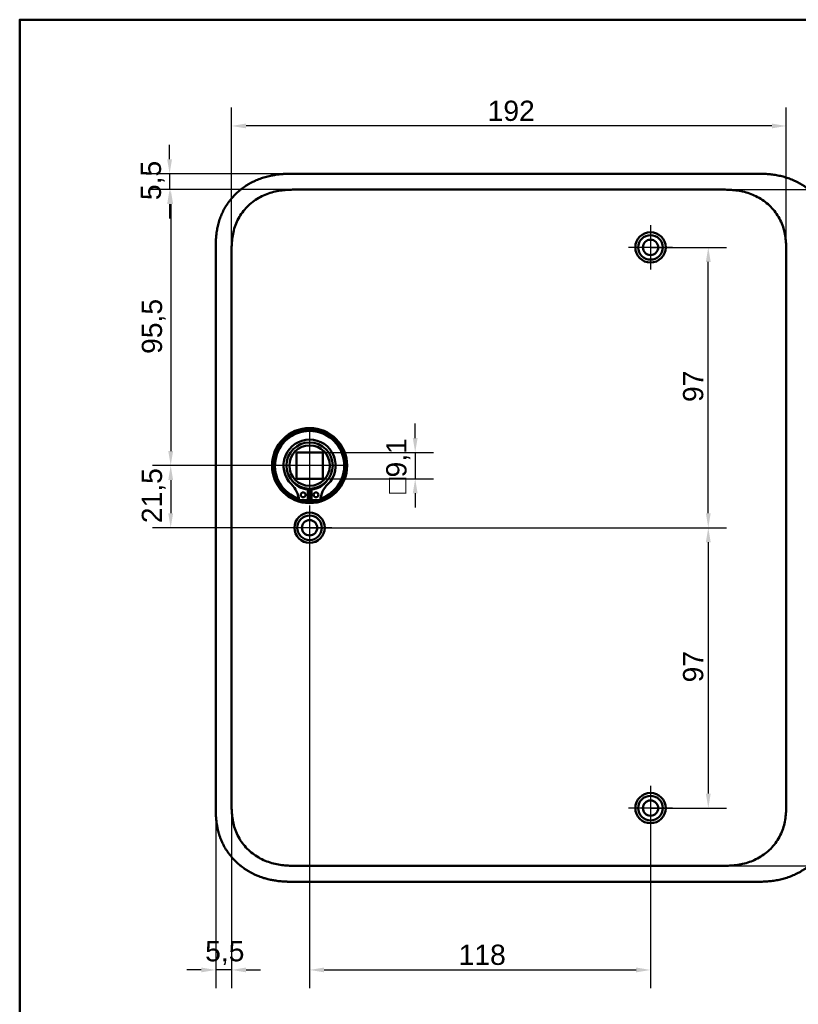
# Model space of a CAD drawing. Header units: millimetres. Extents: x 20 to 833, y 20 to 574.
# Tile 5 of 10: x 20 to 290, y 233 to 574. Entities that reach past the tile are written whole.
import ezdxf

# ---------------------------------------------------------------- set-up
doc = ezdxf.new("R2010")
doc.units = ezdxf.units.MM
doc.header["$LTSCALE"] = 2
for name, color, linetype, lineweight in [('Bemaßungen(DIN)', 7, 'Continuous', 25), ('Mittelpunktmarkierung(DIN)', 7, 'Continuous', 25), ('Sichtbare Kanten(DIN)', 7, 'Continuous', 50), ('Skizziergeometrie(DIN)', 7, 'Continuous', 50)]:
    doc.layers.add(name, color=color, linetype=linetype, lineweight=lineweight)
doc.styles.add('STANDARD-DIN~0', font='arial.ttf')
doc.dimstyles.new('CAD-LAN', dxfattribs={"dimscale": 2, "dimtxt": 3.5, "dimasz": 2.5, "dimexe": 3.175, "dimexo": 0, "dimgap": 0.8, "dimtad": 1, "dimrnd": 1e-08, "dimtxsty": 'STANDARD-DIN~0', "dimcen": 0.09, "dimdle": 10, "dimclrd": 250, "dimclre": 250, "dimclrt": 250, "dimadec": 0, "dimazin": 2, "dimtfac": 1, "dimtmove": 0, "dimatfit": 3, "dimfxl": 1, "dimtolj": 1, "dimtzin": 0, "dimlwd": 25, "dimlwe": 25, "dimarcsym": 0})

# ---------------------------------------------------------------- blocks, each defined once
blk = doc.blocks.new('Ränder Standardrahmen')
at = {"layer": 'Skizziergeometrie(DIN)', "flags": 128}
blk.add_lwpolyline([(10, 10), (10, 287), (410, 287), (410, 10), (10, 10)], dxfattribs=at)
blk = doc.blocks.new('*D9')
at = {"layer": 'Bemaßungen(DIN)', "color": 250, "linetype": 'Continuous', "lineweight": 25, "true_color": 0x3f3f3f, "transparency": 16777216}
for p, q in [((261.81, 515.22), (333.46, 515.22)), ((327.11, 510.22), (327.11, 286.22)), ((261.81, 281.22), (333.46, 281.22))]:
    blk.add_line(p, q, dxfattribs=at)
at = {"layer": 'Bemaßungen(DIN)', "color": 250, "linetype": 'Continuous', "true_color": 0x3f3f3f, "transparency": 16777216}
for points in [[(326.28, 510.22), (327.95, 510.22), (327.11, 515.22)], [(326.28, 286.22), (327.95, 286.22), (327.11, 281.22)]]:
    blk.add_solid(points, dxfattribs=at)
at = {"layer": 'Defpoints', "color": 0, "linetype": 'Continuous', "transparency": 16777216}
for p in [(261.81, 515.22), (261.81, 281.22), (327.11, 281.22)]:
    blk.add_point(p, dxfattribs=at)
at = {"layer": 'Bemaßungen(DIN)', "color": 250, "linetype": 'Continuous', "lineweight": 25, "true_color": 0x3f3f3f, "transparency": 16777216, "insert": (318.36, 390.45), "char_height": 7, "attachment_point": 1, "rotation": 90, "style": 'STANDARD-DIN~0'}
blk.add_mtext('\\A1;234', dxfattribs=at)
blk = doc.blocks.new('*D10')
at = {"layer": 'Bemaßungen(DIN)', "color": 250, "linetype": 'Continuous', "lineweight": 25, "true_color": 0x3f3f3f, "transparency": 16777216}
for p, q in [((93.35, 492.94), (93.35, 543.58)), ((285.35, 492.94), (285.35, 543.58)), ((280.35, 537.23), (98.35, 537.23))]:
    blk.add_line(p, q, dxfattribs=at)
at = {"layer": 'Bemaßungen(DIN)', "color": 250, "linetype": 'Continuous', "true_color": 0x3f3f3f, "transparency": 16777216}
for points in [[(98.35, 538.06), (98.35, 536.4), (93.35, 537.23)], [(280.35, 538.06), (280.35, 536.4), (285.35, 537.23)]]:
    blk.add_solid(points, dxfattribs=at)
at = {"layer": 'Defpoints', "color": 0, "linetype": 'Continuous', "transparency": 16777216}
for p in [(93.35, 537.23), (93.35, 492.94), (285.35, 492.94)]:
    blk.add_point(p, dxfattribs=at)
at = {"layer": 'Bemaßungen(DIN)', "color": 250, "linetype": 'Continuous', "lineweight": 25, "true_color": 0x3f3f3f, "transparency": 16777216, "insert": (181.98, 545.98), "char_height": 7, "attachment_point": 1, "style": 'STANDARD-DIN~0'}
blk.add_mtext('\\A1;192', dxfattribs=at)
blk = doc.blocks.new('*D11')
at = {"layer": 'Bemaßungen(DIN)', "color": 250, "linetype": 'Continuous', "lineweight": 25, "true_color": 0x3f3f3f, "transparency": 16777216}
for p, q in [((71.89, 525.72), (71.89, 530.72)), ((115.89, 520.72), (65.54, 520.72)), ((71.89, 520.72), (71.89, 515.22)), ((116.89, 515.22), (65.54, 515.22)), ((71.89, 510.22), (71.89, 505.22))]:
    blk.add_line(p, q, dxfattribs=at)
at = {"layer": 'Bemaßungen(DIN)', "color": 250, "linetype": 'Continuous', "true_color": 0x3f3f3f, "transparency": 16777216}
for points in [[(71.05, 525.72), (72.72, 525.72), (71.89, 520.72)], [(71.05, 510.22), (72.72, 510.22), (71.89, 515.22)]]:
    blk.add_solid(points, dxfattribs=at)
at = {"layer": 'Defpoints', "color": 0, "linetype": 'Continuous', "transparency": 16777216}
for p in [(115.89, 520.72), (71.89, 515.22), (116.89, 515.22)]:
    blk.add_point(p, dxfattribs=at)
at = {"layer": 'Bemaßungen(DIN)', "color": 250, "linetype": 'Continuous', "lineweight": 25, "true_color": 0x3f3f3f, "transparency": 16777216, "insert": (61.9, 511.58), "char_height": 7, "attachment_point": 1, "rotation": 90, "style": 'STANDARD-DIN~0'}
blk.add_mtext('\\A1;5,5', dxfattribs=at)
blk = doc.blocks.new('*D12')
at = {"layer": 'Bemaßungen(DIN)', "color": 250, "linetype": 'Continuous', "lineweight": 25, "true_color": 0x3f3f3f, "transparency": 16777216}
for p, q in [((116.89, 515.22), (65.92, 515.22)), ((72.27, 510.22), (72.27, 424.72)), ((120.35, 419.72), (65.92, 419.72))]:
    blk.add_line(p, q, dxfattribs=at)
at = {"layer": 'Bemaßungen(DIN)', "color": 250, "linetype": 'Continuous', "true_color": 0x3f3f3f, "transparency": 16777216}
for points in [[(71.44, 510.22), (73.1, 510.22), (72.27, 515.22)], [(71.44, 424.72), (73.1, 424.72), (72.27, 419.72)]]:
    blk.add_solid(points, dxfattribs=at)
at = {"layer": 'Defpoints', "color": 0, "linetype": 'Continuous', "transparency": 16777216}
for p in [(116.89, 515.22), (72.27, 419.72), (120.35, 419.72)]:
    blk.add_point(p, dxfattribs=at)
at = {"layer": 'Bemaßungen(DIN)', "color": 250, "linetype": 'Continuous', "lineweight": 25, "true_color": 0x3f3f3f, "transparency": 16777216, "insert": (62.26, 458.36), "char_height": 7, "attachment_point": 1, "rotation": 90, "style": 'STANDARD-DIN~0'}
blk.add_mtext('\\A1;95,5', dxfattribs=at)
blk = doc.blocks.new('*D13')
at = {"layer": 'Bemaßungen(DIN)', "color": 250, "linetype": 'Continuous', "lineweight": 25, "true_color": 0x3f3f3f, "transparency": 16777216}
for p, q in [((120.35, 419.72), (65.92, 419.72)), ((72.27, 414.72), (72.27, 403.22)), ((120.35, 398.22), (65.92, 398.22))]:
    blk.add_line(p, q, dxfattribs=at)
at = {"layer": 'Bemaßungen(DIN)', "color": 250, "linetype": 'Continuous', "true_color": 0x3f3f3f, "transparency": 16777216}
for points in [[(71.44, 414.72), (73.1, 414.72), (72.27, 419.72)], [(71.44, 403.22), (73.1, 403.22), (72.27, 398.22)]]:
    blk.add_solid(points, dxfattribs=at)
at = {"layer": 'Defpoints', "color": 0, "linetype": 'Continuous', "transparency": 16777216}
for p in [(120.35, 419.72), (72.27, 398.22), (120.35, 398.22)]:
    blk.add_point(p, dxfattribs=at)
at = {"layer": 'Bemaßungen(DIN)', "color": 250, "linetype": 'Continuous', "lineweight": 25, "true_color": 0x3f3f3f, "transparency": 16777216, "insert": (62.26, 399.8), "char_height": 7, "attachment_point": 1, "rotation": 90, "style": 'STANDARD-DIN~0'}
blk.add_mtext('\\A1;21,5', dxfattribs=at)
blk = doc.blocks.new('*D14')
at = {"layer": 'Bemaßungen(DIN)', "color": 250, "linetype": 'Continuous', "lineweight": 25, "true_color": 0x3f3f3f, "transparency": 16777216}
for p, q in [((238.35, 495.22), (264.7, 495.22)), ((258.35, 403.22), (258.35, 490.22)), ((120.35, 398.22), (264.7, 398.22))]:
    blk.add_line(p, q, dxfattribs=at)
at = {"layer": 'Bemaßungen(DIN)', "color": 250, "linetype": 'Continuous', "true_color": 0x3f3f3f, "transparency": 16777216}
for points in [[(257.51, 490.22), (259.18, 490.22), (258.35, 495.22)], [(257.51, 403.22), (259.18, 403.22), (258.35, 398.22)]]:
    blk.add_solid(points, dxfattribs=at)
at = {"layer": 'Defpoints', "color": 0, "linetype": 'Continuous', "transparency": 16777216}
for p in [(238.35, 495.22), (258.35, 495.22), (120.35, 398.22)]:
    blk.add_point(p, dxfattribs=at)
at = {"layer": 'Bemaßungen(DIN)', "color": 250, "linetype": 'Continuous', "lineweight": 25, "true_color": 0x3f3f3f, "transparency": 16777216, "insert": (249.6, 441.71), "char_height": 7, "attachment_point": 1, "rotation": 90, "style": 'STANDARD-DIN~0'}
blk.add_mtext('\\A1;97', dxfattribs=at)
blk = doc.blocks.new('*D15')
at = {"layer": 'Bemaßungen(DIN)', "color": 250, "linetype": 'Continuous', "lineweight": 25, "true_color": 0x3f3f3f, "transparency": 16777216}
for p, q in [((120.35, 398.22), (264.7, 398.22)), ((258.35, 393.22), (258.35, 306.22)), ((238.35, 301.22), (264.7, 301.22))]:
    blk.add_line(p, q, dxfattribs=at)
at = {"layer": 'Bemaßungen(DIN)', "color": 250, "linetype": 'Continuous', "true_color": 0x3f3f3f, "transparency": 16777216}
for points in [[(257.51, 393.22), (259.18, 393.22), (258.35, 398.22)], [(257.51, 306.22), (259.18, 306.22), (258.35, 301.22)]]:
    blk.add_solid(points, dxfattribs=at)
at = {"layer": 'Defpoints', "color": 0, "linetype": 'Continuous', "transparency": 16777216}
for p in [(120.35, 398.22), (238.35, 301.22), (258.35, 301.22)]:
    blk.add_point(p, dxfattribs=at)
at = {"layer": 'Bemaßungen(DIN)', "color": 250, "linetype": 'Continuous', "lineweight": 25, "true_color": 0x3f3f3f, "transparency": 16777216, "insert": (249.6, 344.71), "char_height": 7, "attachment_point": 1, "rotation": 90, "style": 'STANDARD-DIN~0'}
blk.add_mtext('\\A1;97', dxfattribs=at)
blk = doc.blocks.new('*D16')
at = {"layer": 'Bemaßungen(DIN)', "color": 250, "linetype": 'Continuous', "lineweight": 25, "true_color": 0x3f3f3f, "transparency": 16777216}
for p, q in [((120.35, 390.57), (120.35, 238.87)), ((238.35, 293.57), (238.35, 238.87)), ((125.35, 245.22), (233.35, 245.22))]:
    blk.add_line(p, q, dxfattribs=at)
at = {"layer": 'Bemaßungen(DIN)', "color": 250, "linetype": 'Continuous', "true_color": 0x3f3f3f, "transparency": 16777216}
for points in [[(125.35, 246.06), (125.35, 244.39), (120.35, 245.22)], [(233.35, 246.06), (233.35, 244.39), (238.35, 245.22)]]:
    blk.add_solid(points, dxfattribs=at)
at = {"layer": 'Defpoints', "color": 0, "linetype": 'Continuous', "transparency": 16777216}
for p in [(120.35, 390.57), (238.35, 293.57), (238.35, 245.22)]:
    blk.add_point(p, dxfattribs=at)
at = {"layer": 'Bemaßungen(DIN)', "color": 250, "linetype": 'Continuous', "lineweight": 25, "true_color": 0x3f3f3f, "transparency": 16777216, "insert": (171.94, 253.97), "char_height": 7, "attachment_point": 1, "style": 'STANDARD-DIN~0'}
blk.add_mtext('\\A1;118', dxfattribs=at)
blk = doc.blocks.new('*D17')
at = {"layer": 'Bemaßungen(DIN)', "color": 250, "linetype": 'Continuous', "lineweight": 25, "true_color": 0x3f3f3f, "transparency": 16777216}
for p, q in [((93.35, 303.51), (93.35, 238.87)), ((87.85, 302.51), (87.85, 238.87)), ((82.85, 245.22), (77.85, 245.22)), ((93.35, 245.22), (87.85, 245.22)), ((98.35, 245.22), (103.35, 245.22))]:
    blk.add_line(p, q, dxfattribs=at)
at = {"layer": 'Bemaßungen(DIN)', "color": 250, "linetype": 'Continuous', "true_color": 0x3f3f3f, "transparency": 16777216}
for points in [[(82.85, 246.06), (82.85, 244.39), (87.85, 245.22)], [(98.35, 246.06), (98.35, 244.39), (93.35, 245.22)]]:
    blk.add_solid(points, dxfattribs=at)
at = {"layer": 'Defpoints', "color": 0, "linetype": 'Continuous', "transparency": 16777216}
for p in [(93.35, 303.51), (87.85, 302.51), (87.85, 245.22)]:
    blk.add_point(p, dxfattribs=at)
at = {"layer": 'Bemaßungen(DIN)', "color": 250, "linetype": 'Continuous', "lineweight": 25, "true_color": 0x3f3f3f, "transparency": 16777216, "insert": (84.2, 255.21), "char_height": 7, "attachment_point": 1, "style": 'STANDARD-DIN~0'}
blk.add_mtext('\\A1;5,5', dxfattribs=at)
blk = doc.blocks.new('*D20')
at = {"layer": 'Bemaßungen(DIN)', "color": 250, "linetype": 'Continuous', "lineweight": 25, "true_color": 0x3f3f3f, "transparency": 16777216}
for p, q in [((156.9, 429.27), (156.9, 434.27)), ((124.9, 424.27), (163.25, 424.27)), ((156.9, 424.27), (156.9, 415.17)), ((124.9, 415.17), (163.25, 415.17)), ((156.9, 410.17), (156.9, 405.17))]:
    blk.add_line(p, q, dxfattribs=at)
at = {"layer": 'Bemaßungen(DIN)', "color": 250, "linetype": 'Continuous', "true_color": 0x3f3f3f, "transparency": 16777216}
for points in [[(156.06, 429.27), (157.73, 429.27), (156.9, 424.27)], [(156.06, 410.17), (157.73, 410.17), (156.9, 415.17)]]:
    blk.add_solid(points, dxfattribs=at)
at = {"layer": 'Defpoints', "color": 0, "linetype": 'Continuous', "transparency": 16777216}
for p in [(124.9, 424.27), (124.9, 415.17), (156.9, 415.17)]:
    blk.add_point(p, dxfattribs=at)
at = {"layer": 'Bemaßungen(DIN)', "color": 250, "linetype": 'Continuous', "lineweight": 25, "true_color": 0x3f3f3f, "transparency": 16777216, "insert": (146.88, 409.96), "char_height": 7, "attachment_point": 1, "rotation": 90, "style": 'STANDARD-DIN~0'}
blk.add_mtext('\\A1;\\fAIGDT|b0|i0;\\H7.0000;o\\fArial|b0|i0;\\H7.0000;9,1', dxfattribs=at)

msp = doc.modelspace()

# ---------------------------------------------------------------- linework, layer by layer
at = {"layer": 'Mittelpunktmarkierung(DIN)', "linetype": 'Continuous'}
for p, q in [((238.347, 502.874), (238.347, 487.574)), ((245.997, 495.224), (230.697, 495.224)), ((120.347, 431.724), (120.347, 407.724)), ((120.347, 431.724), (120.347, 407.724)), ((132.347, 419.724), (108.347, 419.724)), ((132.347, 419.724), (108.347, 419.724)), ((120.347, 405.874), (120.347, 390.574)), ((127.997, 398.224), (112.697, 398.224)), ((238.347, 308.874), (238.347, 293.574)), ((245.997, 301.224), (230.697, 301.224))]:
    msp.add_line(p, q, dxfattribs=at)
at = {"layer": 'Sichtbare Kanten(DIN)'}
for p, q in [((274.808, 520.724), (115.886, 520.724)), ((116.886, 515.224), (116.885, 515.224)), ((116.886, 515.224), (261.809, 515.224)), ((261.809, 515.224), (261.809, 515.224)), ((87.847, 493.94), (87.847, 302.509)), ((115.797, 415.174), (115.797, 424.274)), ((115.797, 424.274), (124.897, 424.274)), ((124.897, 424.274), (124.897, 415.174)), ((124.897, 415.174), (115.797, 415.174)), ((119.73, 411.466), (119.73, 407.766)), ((120.964, 407.766), (120.964, 411.466)), ((119.73, 407.766), (116.707, 407.766)), ((123.988, 407.766), (120.964, 407.766)), ((116.885, 281.224), (261.809, 281.224)), ((261.809, 281.224), (261.809, 281.224)), ((115.886, 275.724), (274.808, 275.724))]:
    msp.add_line(p, q, dxfattribs=at)
for centre, radius in [((238.347, 495.224), 5.25), ((238.347, 495.224), 4.25), ((238.347, 495.224), 2.65), ((120.347, 419.724), 13), ((120.347, 419.724), 12.5), ((120.347, 419.724), 8), ((120.347, 419.724), 7), ((118.115, 409.616), 0.85), ((122.579, 409.616), 0.85), ((120.347, 398.224), 5.25), ((120.347, 398.224), 4.25), ((120.347, 398.224), 2.65), ((238.347, 301.224), 5.25), ((238.347, 301.224), 4.25), ((238.347, 301.224), 2.65)]:
    msp.add_circle(centre, radius, dxfattribs=at)
for centre, radius, start, end in [((120.347, 419.724), 12, 288.17213, 251.82787), ((120.347, 419.724), 9.017, 314.1409, 225.8591), ((108.024, 407.026), 8.678, 4.96705, 45.8591), ((120.347, 418.991), 7.55, 215.6871, 265.31499), ((120.347, 419.724), 8.2, 243.63056, 296.36944), ((120.347, 418.991), 7.55, 274.68501, 324.3129), ((132.67, 407.026), 8.678, 134.1409, 175.03295), ((120.347, 419.724), 9, 266.0711, 273.9289), ((120.347, 419.724), 12, 265.21102, 274.78898)]:
    msp.add_arc(centre, radius, start, end, dxfattribs=at)
for points, knots in [([(115.886, 520.724), (115.288, 520.725), (114.237, 520.723), (113.026, 520.698), (112.113, 520.663), (111.504, 520.63), (110.741, 520.576), (110.13, 520.522), (109.367, 520.438), (108.756, 520.359), (107.841, 520.218), (106.93, 520.047), (105.573, 519.735), (104.38, 519.394), (102.913, 518.884), (101.763, 518.411), (100.361, 517.738), (99.272, 517.135), (97.957, 516.302), (96.946, 515.574), (95.739, 514.59), (94.821, 513.746), (93.74, 512.622), (92.932, 511.671), (91.998, 510.422), (91.313, 509.377), (90.543, 508.018), (89.997, 506.894), (89.405, 505.45), (89.005, 504.266), (88.598, 502.764), (88.343, 501.547), (88.132, 500.168), (88.03, 499.249), (87.955, 498.33), (87.917, 497.719), (87.883, 496.955), (87.866, 496.347), (87.853, 495.59), (87.847, 494.837), (87.847, 494.238), (87.847, 493.94)], [-0.99999787, -0.99999787, -0.99999787, -0.99999787, -0.95833168, -0.92708204, -0.9166655, -0.89583241, -0.88541586, -0.86458277, -0.85416622, -0.83333313, -0.82291658, -0.79166695, -0.77083385, -0.72916767, -0.70833458, -0.66666839, -0.6458353, -0.60416912, -0.58333603, -0.54166984, -0.52083675, -0.47917057, -0.45833747, -0.41667129, -0.3958382, -0.35417201, -0.33333892, -0.29167274, -0.27083965, -0.22917346, -0.20834037, -0.16667419, -0.14584109, -0.11459146, -0.10417491, -0.08334182, -0.07292527, -0.05209218, -0.04167563, -0.02084254, -0.00000945, -0.00000945, -0.00000945, -0.00000945]), ([(301.847, 494.022), (301.847, 494.549), (301.846, 495.639), (301.814, 497.025), (301.736, 498.451), (301.633, 499.6), (301.437, 501.039), (301.223, 502.191), (300.875, 503.625), (300.529, 504.764), (300.009, 506.168), (299.521, 507.274), (298.823, 508.624), (298.193, 509.676), (297.322, 510.945), (296.558, 511.922), (295.526, 513.087), (294.641, 513.97), (293.467, 515.006), (292.477, 515.778), (291.185, 516.668), (290.11, 517.316), (288.725, 518.045), (287.587, 518.561), (286.137, 519.122), (284.957, 519.503), (283.467, 519.898), (282.267, 520.15), (280.763, 520.392), (279.56, 520.53), (278.062, 520.645), (276.572, 520.708), (275.394, 520.722), (274.808, 520.724)], [-0.97472618, -0.97472618, -0.97472618, -0.97472618, -0.93604739, -0.89534998, -0.87500127, -0.83430386, -0.81395515, -0.77325774, -0.75290903, -0.71221162, -0.69186291, -0.6511655, -0.6308168, -0.59011938, -0.56977068, -0.52907326, -0.50872456, -0.46802714, -0.44767844, -0.40698102, -0.38663232, -0.3459349, -0.3255862, -0.28488878, -0.26454008, -0.22384266, -0.20349396, -0.16279654, -0.14244784, -0.10175042, -0.08140172, -0.0407043, -0.00000689, -0.00000689, -0.00000689, -0.00000689]), ([(93.347, 492.94), (93.347, 493.568), (93.347, 494.216), (93.36, 494.865), (93.373, 495.588), (93.402, 496.311), (93.458, 497.027), (93.518, 497.805), (93.609, 498.573), (93.739, 499.335), (93.875, 500.127), (94.054, 500.914), (94.289, 501.704), (94.524, 502.497), (94.815, 503.285), (95.16, 504.05), (95.507, 504.82), (95.909, 505.568), (96.365, 506.285), (96.82, 507.001), (97.327, 507.686), (97.883, 508.334), (98.433, 508.976), (99.035, 509.584), (99.671, 510.145), (100.308, 510.705), (100.978, 511.217), (101.679, 511.681), (102.374, 512.143), (103.099, 512.558), (103.853, 512.927), (104.589, 513.288), (105.351, 513.604), (106.135, 513.875), (106.89, 514.136), (107.664, 514.355), (108.448, 514.533), (109.196, 514.703), (109.953, 514.835), (110.717, 514.936), (111.44, 515.031), (112.17, 515.097), (112.901, 515.141), (113.592, 515.182), (114.284, 515.204), (114.97, 515.214), (115.617, 515.224), (116.258, 515.224), (116.885, 515.224)], [0, 0, 0, 0, 0.2004784, 0.2004784, 0.2004784, 0.4237411, 0.4237411, 0.4237411, 0.6666843, 0.6666843, 0.6666843, 0.9194, 0.9194, 0.9194, 1.1730033, 1.1730033, 1.1730033, 1.4278738, 1.4278738, 1.4278738, 1.6819326, 1.6819326, 1.6819326, 1.9333793, 1.9333793, 1.9333793, 2.1848165, 2.1848165, 2.1848165, 2.4343943, 2.4343943, 2.4343943, 2.6782826, 2.6782826, 2.6782826, 2.9134642, 2.9134642, 2.9134642, 3.1379689, 3.1379689, 3.1379689, 3.3508216, 3.3508216, 3.3508216, 3.5518256, 3.5518256, 3.5518256, 3.7413067, 3.7413067, 3.7413067, 3.7413067]), ([(261.809, 515.224), (262.436, 515.224), (263.078, 515.224), (263.724, 515.214), (264.41, 515.204), (265.102, 515.182), (265.793, 515.141), (266.524, 515.097), (267.254, 515.031), (267.978, 514.936), (268.741, 514.835), (269.498, 514.703), (270.246, 514.533), (271.03, 514.355), (271.804, 514.136), (272.56, 513.875), (273.343, 513.604), (274.106, 513.288), (274.842, 512.927), (275.595, 512.558), (276.32, 512.143), (277.016, 511.681), (277.716, 511.217), (278.386, 510.705), (279.023, 510.145), (279.659, 509.584), (280.261, 508.976), (280.811, 508.334), (281.367, 507.685), (281.875, 507), (282.329, 506.285), (282.785, 505.568), (283.187, 504.82), (283.534, 504.05), (283.879, 503.285), (284.17, 502.497), (284.405, 501.704), (284.64, 500.914), (284.819, 500.127), (284.955, 499.335), (285.085, 498.573), (285.176, 497.805), (285.236, 497.027), (285.292, 496.311), (285.321, 495.588), (285.335, 494.865), (285.347, 494.216), (285.347, 493.568), (285.347, 492.94)], [0, 0, 0, 0, 0.1894861, 0.1894861, 0.1894861, 0.3904941, 0.3904941, 0.3904941, 0.6033491, 0.6033491, 0.6033491, 0.8278544, 0.8278544, 0.8278544, 1.0630348, 1.0630348, 1.0630348, 1.3069205, 1.3069205, 1.3069205, 1.5564953, 1.5564953, 1.5564953, 1.8079303, 1.8079303, 1.8079303, 2.0593759, 2.0593759, 2.0593759, 2.3134335, 2.3134335, 2.3134335, 2.5683022, 2.5683022, 2.5683022, 2.8219033, 2.8219033, 2.8219033, 3.0746163, 3.0746163, 3.0746163, 3.3175565, 3.3175565, 3.3175565, 3.5408165, 3.5408165, 3.5408165, 3.7412931, 3.7412931, 3.7412931, 3.7412931]), ([(116.885, 281.224), (116.258, 281.224), (115.617, 281.224), (114.97, 281.234), (114.284, 281.245), (113.592, 281.266), (112.901, 281.308), (112.17, 281.351), (111.44, 281.418), (110.716, 281.513), (109.953, 281.613), (109.196, 281.745), (108.448, 281.915), (107.664, 282.093), (106.89, 282.312), (106.134, 282.573), (105.351, 282.844), (104.589, 283.161), (103.853, 283.521), (103.099, 283.89), (102.374, 284.306), (101.679, 284.767), (100.978, 285.232), (100.308, 285.743), (99.671, 286.304), (99.035, 286.864), (98.433, 287.473), (97.883, 288.114), (97.327, 288.763), (96.82, 289.448), (96.365, 290.163), (95.909, 290.881), (95.507, 291.629), (95.16, 292.398), (94.815, 293.163), (94.524, 293.951), (94.289, 294.744), (94.054, 295.535), (93.875, 296.321), (93.739, 297.113), (93.609, 297.875), (93.518, 298.644), (93.458, 299.422), (93.402, 300.137), (93.373, 300.861), (93.36, 301.583), (93.347, 302.232), (93.347, 302.88), (93.347, 303.508)], [0, 0, 0, 0, 0.1894834, 0.1894834, 0.1894834, 0.3904881, 0.3904881, 0.3904881, 0.6033414, 0.6033414, 0.6033414, 0.8278466, 0.8278466, 0.8278466, 1.0630283, 1.0630283, 1.0630283, 1.3069161, 1.3069161, 1.3069161, 1.5564929, 1.5564929, 1.5564929, 1.8079285, 1.8079285, 1.8079285, 2.0593731, 2.0593731, 2.0593731, 2.3134297, 2.3134297, 2.3134297, 2.5682979, 2.5682979, 2.5682979, 2.8218991, 2.8218991, 2.8218991, 3.0746122, 3.0746122, 3.0746122, 3.3175525, 3.3175525, 3.3175525, 3.5408138, 3.5408138, 3.5408138, 3.7412926, 3.7412926, 3.7412926, 3.7412926]), ([(285.347, 303.508), (285.347, 302.88), (285.347, 302.232), (285.335, 301.583), (285.321, 300.861), (285.292, 300.137), (285.236, 299.422), (285.176, 298.644), (285.085, 297.875), (284.955, 297.113), (284.819, 296.321), (284.64, 295.535), (284.405, 294.744), (284.17, 293.951), (283.879, 293.163), (283.534, 292.398), (283.187, 291.629), (282.785, 290.881), (282.329, 290.163), (281.875, 289.448), (281.367, 288.763), (280.811, 288.114), (280.261, 287.473), (279.659, 286.864), (279.023, 286.304), (278.386, 285.743), (277.716, 285.232), (277.015, 284.767), (276.32, 284.306), (275.595, 283.89), (274.841, 283.521), (274.105, 283.161), (273.343, 282.844), (272.56, 282.573), (271.804, 282.312), (271.03, 282.093), (270.246, 281.915), (269.498, 281.745), (268.741, 281.613), (267.978, 281.513), (267.254, 281.418), (266.524, 281.351), (265.793, 281.308), (265.102, 281.266), (264.41, 281.245), (263.724, 281.234), (263.077, 281.224), (262.436, 281.224), (261.809, 281.224)], [0, 0, 0, 0, 0.20048, 0.20048, 0.20048, 0.4237428, 0.4237428, 0.4237428, 0.6666848, 0.6666848, 0.6666848, 0.9193992, 0.9193992, 0.9193992, 1.173002, 1.173002, 1.173002, 1.4278722, 1.4278722, 1.4278722, 1.6819311, 1.6819311, 1.6819311, 1.933378, 1.933378, 1.933378, 2.1848149, 2.1848149, 2.1848149, 2.4343919, 2.4343919, 2.4343919, 2.6782792, 2.6782792, 2.6782792, 2.9134601, 2.9134601, 2.9134601, 3.1379646, 3.1379646, 3.1379646, 3.3508174, 3.3508174, 3.3508174, 3.5518222, 3.5518222, 3.5518222, 3.7413044, 3.7413044, 3.7413044, 3.7413044]), ([(87.847, 302.509), (87.847, 302.21), (87.847, 301.611), (87.853, 300.858), (87.866, 300.101), (87.883, 299.493), (87.917, 298.73), (87.955, 298.118), (88.03, 297.199), (88.132, 296.28), (88.32, 295.054), (88.502, 294.141), (88.72, 293.234), (88.883, 292.633), (89.11, 291.888), (89.31, 291.296), (89.583, 290.565), (89.819, 289.988), (90.202, 289.133), (90.62, 288.294), (91.313, 287.071), (91.998, 286.026), (92.932, 284.777), (93.74, 283.826), (94.821, 282.702), (95.739, 281.858), (96.946, 280.874), (97.957, 280.146), (99.272, 279.313), (100.362, 278.71), (101.623, 278.104), (102.482, 277.742), (103.353, 277.411), (103.939, 277.208), (104.827, 276.927), (105.724, 276.679), (106.93, 276.401), (107.842, 276.231), (108.756, 276.09), (109.367, 276.01), (110.13, 275.926), (110.741, 275.872), (111.504, 275.818), (112.113, 275.785), (113.026, 275.75), (114.237, 275.725), (115.288, 275.724), (115.886, 275.724)], [-0.99999789, -0.99999789, -0.99999789, -0.99999789, -0.9791648, -0.9583317, -0.94791516, -0.92708206, -0.91666552, -0.89583243, -0.88541588, -0.85416624, -0.83333315, -0.80208351, -0.79166696, -0.77083387, -0.76041733, -0.73958423, -0.72916769, -0.70833459, -0.69791805, -0.66666841, -0.64583532, -0.60416913, -0.58333604, -0.54166985, -0.52083676, -0.47917058, -0.45833749, -0.4166713, -0.39583821, -0.35417202, -0.33333893, -0.30208929, -0.29167275, -0.27083965, -0.26042311, -0.22917347, -0.20834038, -0.17709074, -0.16667419, -0.1458411, -0.13542455, -0.11459146, -0.10417491, -0.08334182, -0.07292528, -0.04167564, -0.00000945, -0.00000945, -0.00000945, -0.00000945]), ([(274.808, 275.724), (275.394, 275.727), (276.572, 275.74), (278.062, 275.803), (279.56, 275.918), (280.763, 276.057), (282.267, 276.299), (283.467, 276.551), (284.957, 276.945), (286.137, 277.327), (287.587, 277.887), (288.725, 278.403), (290.11, 279.132), (291.185, 279.781), (292.477, 280.67), (293.467, 281.442), (294.641, 282.479), (295.526, 283.362), (296.558, 284.526), (297.322, 285.503), (298.193, 286.773), (298.823, 287.824), (299.521, 289.174), (300.008, 290.28), (300.529, 291.685), (300.875, 292.823), (301.223, 294.257), (301.437, 295.409), (301.633, 296.849), (301.736, 297.997), (301.814, 299.423), (301.847, 300.838), (301.847, 301.954), (301.847, 302.508)], [-0.99998994, -0.99998994, -0.99998994, -0.99998994, -0.9592928, -0.91859565, -0.89824708, -0.85754993, -0.83720136, -0.79650421, -0.77615564, -0.73545849, -0.71510992, -0.67441277, -0.6540642, -0.61336705, -0.59301848, -0.55232133, -0.53197276, -0.49127561, -0.47092704, -0.43022989, -0.40988132, -0.36918417, -0.3488356, -0.30813845, -0.28778988, -0.24709273, -0.22674416, -0.18604701, -0.16569844, -0.12500129, -0.10465272, -0.06395557, -0.02325842, -0.02325842, -0.02325842, -0.02325842])]:
    msp.add_open_spline(points, degree=3, knots=knots, dxfattribs=at)
for points, degree in [([(93.347, 303.509), (93.347, 398.224), (93.347, 492.94)], 2), ([(285.347, 492.94), (285.347, 429.796), (285.347, 366.652), (285.347, 303.509)], 3)]:
    msp.add_open_spline(points, degree=degree, dxfattribs=at)

# ---------------------------------------------------------------- block references
at = {"xscale": 2, "yscale": 2, "zscale": 2}
msp.add_blockref('Ränder Standardrahmen', (0, 0), dxfattribs=at)

# ---------------------------------------------------------------- dimensions: what is measured, and where the dimension line sits
at = {"layer": 'Bemaßungen(DIN)', "color": 250, "linetype": 'Continuous', "lineweight": 25, "true_color": 0x3f3f3f}
for base, p1, p2, angle, override, picture, middle in [((93.347, 537.231), (285.347, 492.94), (93.347, 492.94), 180, {"dimgap": 0.8, "dimdec": 2, "dimtol": 0, "dimlim": 0, "dimtp": 0, "dimtm": 0, "dimtdec": 2, "dimtofl": 0, "dimatfit": 1}, '*D10', (189.347, 537.231)), ((71.886, 515.224), (115.886, 520.724), (116.886, 515.224), 90, {"dimgap": 0.8, "dimdec": 2, "dimtol": 0, "dimlim": 0, "dimtp": 0, "dimtm": 0, "dimtdec": 2, "dimtofl": 1, "dimatfit": 1}, '*D11', (71.886, 517.974)), ((72.27, 419.724), (116.886, 515.224), (120.347, 419.724), 90, {"dimgap": 0.8, "dimdec": 2, "dimtol": 0, "dimlim": 0, "dimtp": 0, "dimtm": 0, "dimtdec": 2, "dimtofl": 0, "dimatfit": 1}, '*D12', (72.27, 467.474)), ((327.113, 281.224), (261.809, 515.224), (261.809, 281.224), 90, {"dimgap": 0.8, "dimdec": 2, "dimtol": 0, "dimlim": 0, "dimtp": 0, "dimtm": 0, "dimtdec": 2, "dimtofl": 0, "dimatfit": 1}, '*D9', (327.113, 398.224)), ((258.347, 495.224), (120.347, 398.224), (238.347, 495.224), 90, {"dimgap": 0.8, "dimdec": 2, "dimtol": 0, "dimlim": 0, "dimtp": 0, "dimtm": 0, "dimtdec": 2, "dimtofl": 0, "dimatfit": 1}, '*D14', (258.347, 446.724)), ((72.27, 398.224), (120.347, 419.724), (120.347, 398.224), 90, {"dimgap": 0.8, "dimdec": 2, "dimtol": 0, "dimlim": 0, "dimtp": 0, "dimtm": 0, "dimtdec": 2, "dimtofl": 0, "dimatfit": 1}, '*D13', (72.27, 408.974)), ((258.347, 301.224), (120.347, 398.224), (238.347, 301.224), 90, {"dimgap": 0.8, "dimdec": 2, "dimtol": 0, "dimlim": 0, "dimtp": 0, "dimtm": 0, "dimtdec": 2, "dimtofl": 0, "dimatfit": 1}, '*D15', (258.347, 349.724)), ((238.347, 245.224), (120.347, 390.574), (238.347, 293.574), 180, {"dimgap": 0.8, "dimdec": 2, "dimtol": 0, "dimlim": 0, "dimtp": 0, "dimtm": 0, "dimtdec": 2, "dimtofl": 0, "dimatfit": 1}, '*D16', (179.347, 245.224)), ((87.847, 245.224), (93.347, 303.508), (87.847, 302.509), 180, {"dimgap": 0.8, "dimdec": 2, "dimtol": 0, "dimlim": 0, "dimtp": 0, "dimtm": 0, "dimtdec": 2, "dimtofl": 1, "dimatfit": 1}, '*D17', (90.597, 245.224))]:
    dim = msp.add_linear_dim(base=base, p1=p1, p2=p2, angle=angle, dimstyle='CAD-LAN', override=override, dxfattribs=at)
    dim.commit()
    dim.dimension.update_dxf_attribs({"geometry": picture, "text_midpoint": middle, "dimtype": 160})
dim = msp.add_linear_dim(base=(156.897, 415.174), p1=(124.897, 424.274), p2=(124.897, 415.174), angle=90, text='\\fAIGDT|b0|i0;\\H7.0000;o\\fArial|b0|i0;\\H7.0000;<>', dimstyle='CAD-LAN', override={"dimgap": 0.8, "dimdec": 2, "dimtol": 0, "dimlim": 0, "dimtp": 0, "dimtm": 0, "dimtdec": 2, "dimtofl": 1, "dimatfit": 1}, dxfattribs=at)
dim.commit()
dim.dimension.update_dxf_attribs({"geometry": '*D20', "text_midpoint": (156.897, 419.724), "dimtype": 160})

doc.saveas('drawing.dxf')
